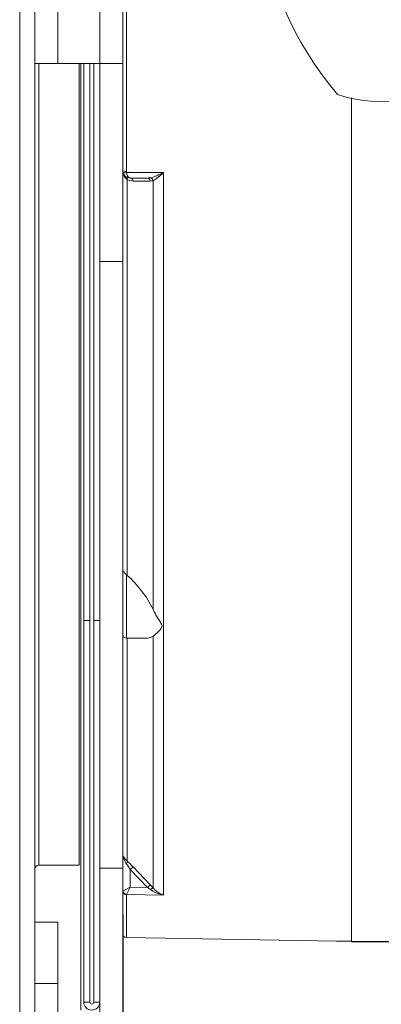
# Model space of a CAD drawing. Header units: millimetres. Extents: x 29170 to 33192, y 579 to 3108.
# Tile 24 of 256: x 29982 to 30029, y 1185 to 1314. Entities that reach past the tile are written whole.
import ezdxf

# ---------------------------------------------------------------- set-up
doc = ezdxf.new("R2010")
doc.units = ezdxf.units.MM
doc.layers.add('细实线', color=7, linetype='Continuous', lineweight=13)
doc.dimstyles.new('ISO-25', dxfattribs={"dimtxt": 15, "dimasz": 14, "dimexe": 3.5, "dimexo": 0, "dimgap": 3.5, "dimtad": 1, "dimtxsty": 'Standard', "dimcen": 2.5, "dimadec": 0, "dimazin": 0, "dimtfac": 1, "dimtmove": 0, "dimatfit": 3, "dimfxl": 1, "dimarcsym": 0})

# ---------------------------------------------------------------- blocks, each defined once
blk = doc.blocks.new('*D47')
at = {"layer": 'Defpoints', "color": 0, "transparency": 16777216}
for p in [(30120.21, 1210.92), (29995.21, 1196.34), (30120.21, 1126.51)]:
    blk.add_point(p, dxfattribs=at)
at = {"layer": '细实线', "color": 0, "lineweight": -2, "transparency": 16777216}
for p, q in [((30120.21, 1210.92), (30120.21, 1123.01)), ((29995.21, 1196.34), (29995.21, 1123.01)), ((30009.21, 1126.51), (30106.21, 1126.51))]:
    blk.add_line(p, q, dxfattribs=at)
at = {"layer": '细实线', "color": 0, "transparency": 16777216}
for points in [[(30009.21, 1128.85), (30009.21, 1124.18), (29995.21, 1126.51)], [(30106.21, 1128.85), (30106.21, 1124.18), (30120.21, 1126.51)]]:
    blk.add_solid(points, dxfattribs=at)
at = {"layer": '细实线', "color": 0, "transparency": 16777216, "insert": (30057.71, 1137.51), "char_height": 15, "attachment_point": 5}
blk.add_mtext('125mm', dxfattribs=at)
blk = doc.blocks.new('*D48')
at = {"layer": 'Defpoints', "color": 0, "transparency": 16777216}
for p in [(30123.91, 1267.39), (29995.21, 1195.76), (29995.21, 1069.45)]:
    blk.add_point(p, dxfattribs=at)
at = {"layer": '细实线', "color": 0, "lineweight": -2, "transparency": 16777216}
for p, q in [((30123.91, 1267.39), (30123.91, 1065.95)), ((29995.21, 1195.76), (29995.21, 1065.95)), ((30109.91, 1069.45), (30009.21, 1069.45))]:
    blk.add_line(p, q, dxfattribs=at)
at = {"layer": '细实线', "color": 0, "transparency": 16777216}
for points in [[(30009.21, 1071.79), (30009.21, 1067.12), (29995.21, 1069.45)], [(30109.91, 1071.79), (30109.91, 1067.12), (30123.91, 1069.45)]]:
    blk.add_solid(points, dxfattribs=at)
at = {"layer": '细实线', "color": 0, "transparency": 16777216, "insert": (30059.56, 1081.7), "char_height": 15, "attachment_point": 5}
blk.add_mtext('128,7mm', dxfattribs=at)
blk = doc.blocks.new('*D49')
at = {"layer": 'Defpoints', "color": 0, "transparency": 16777216}
for p in [(30077.71, 1565.81), (30025.21, 1192.81), (30232.63, 1192.81)]:
    blk.add_point(p, dxfattribs=at)
at = {"layer": '细实线', "color": 0, "lineweight": -2, "transparency": 16777216}
for p, q in [((30077.71, 1565.81), (30236.13, 1565.81)), ((30232.63, 1551.81), (30232.63, 1206.81)), ((30025.21, 1192.81), (30236.13, 1192.81))]:
    blk.add_line(p, q, dxfattribs=at)
at = {"layer": '细实线', "color": 0, "transparency": 16777216}
for points in [[(30230.3, 1551.81), (30234.97, 1551.81), (30232.63, 1565.81)], [(30230.3, 1206.81), (30234.97, 1206.81), (30232.63, 1192.81)]]:
    blk.add_solid(points, dxfattribs=at)
at = {"layer": '细实线', "color": 0, "transparency": 16777216, "insert": (30221.63, 1379.31), "char_height": 15, "attachment_point": 5, "rotation": 90}
blk.add_mtext('373mm', dxfattribs=at)
blk = doc.blocks.new('*D56')
at = {"layer": 'Defpoints', "color": 0, "transparency": 16777216}
for p in [(30123.91, 1265.9), (29811.49, 1134.7), (30123.91, 1017.96)]:
    blk.add_point(p, dxfattribs=at)
at = {"layer": '细实线', "color": 0, "lineweight": -2, "transparency": 16777216}
for p, q in [((30123.91, 1265.9), (30123.91, 1014.46)), ((29811.49, 1134.7), (29811.49, 1014.46)), ((29825.49, 1017.96), (30109.91, 1017.96))]:
    blk.add_line(p, q, dxfattribs=at)
at = {"layer": '细实线', "color": 0, "transparency": 16777216}
for points in [[(29825.49, 1020.3), (29825.49, 1015.63), (29811.49, 1017.96)], [(30109.91, 1020.3), (30109.91, 1015.63), (30123.91, 1017.96)]]:
    blk.add_solid(points, dxfattribs=at)
at = {"layer": '细实线', "color": 0, "transparency": 16777216, "insert": (29967.7, 1028.96), "char_height": 15, "attachment_point": 5}
blk.add_mtext('312.5mm', dxfattribs=at)

msp = doc.modelspace()

# ---------------------------------------------------------------- linework, layer by layer
at = {"layer": '细实线'}
for p, q in [((29983.714, 1176.813), (29983.714, 1488.813)), ((29995.214, 1182.813), (29995.214, 1477.813)), ((29981.714, 1253.313), (29981.714, 1412.313)), ((29995.705, 1293.672), (29995.705, 1371.953)), ((29986.714, 1307.813), (29986.714, 1357.813)), ((29992.214, 1307.813), (29992.214, 1357.813)), ((29983.714, 1307.813), (29995.214, 1307.813)), ((29984.214, 1307.813), (29984.214, 1202.813)), ((29989.514, 1307.813), (29989.514, 1202.813)), ((29989.714, 1307.813), (29989.714, 1183.813)), ((29990.114, 1184.863), (29990.114, 1307.813)), ((29990.914, 1184.863), (29990.914, 1307.813)), ((29991.414, 1184.863), (29991.414, 1307.813)), ((29992.214, 1306.963), (29992.214, 1307.813)), ((29992.214, 1184.863), (29992.214, 1306.963)), ((30025.214, 1303.342), (30025.214, 1192.827)), ((30025.214, 1192.814), (30025.214, 1303.342)), ((30000.577, 1293.531), (29995.725, 1293.531)), ((29995.799, 1292.629), (29995.799, 1240.769)), ((29998.469, 1292.813), (29996.214, 1292.813)), ((29999.198, 1236.309), (29999.198, 1292.47)), ((30000.577, 1293.531), (30000.577, 1198.885)), ((29997.691, 1292.417), (29996.567, 1292.417)), ((29998.823, 1292.416), (29997.691, 1292.417)), ((29995.214, 1281.864), (29992.214, 1281.864)), ((29981.714, 1253.313), (29981.714, 1242.313)), ((29981.714, 1242.313), (29981.714, 1176.813)), ((29995.46, 1241.112), (29995.714, 1240.851)), ((29995.714, 1240.851), (29995.714, 1232.521)), ((29990.114, 1234.863), (29990.914, 1234.863)), ((29992.214, 1234.863), (29991.414, 1234.863)), ((29998.193, 1232.521), (29995.714, 1232.521)), ((29995.799, 1232.521), (29995.799, 1203.318)), ((29999.198, 1199.812), (29999.198, 1232.794)), ((29984.214, 1202.813), (29989.514, 1202.813)), ((29995.214, 1202.413), (29992.214, 1202.413)), ((29996.567, 1202.58), (29996.214, 1202.243)), ((29996.214, 1202.243), (29996.214, 1199.924)), ((29998.469, 1199.883), (29996.214, 1202.243)), ((29998.823, 1200.221), (29996.567, 1202.58)), ((29996.214, 1199.924), (29995.254, 1199.453)), ((29995.725, 1198.973), (29996.214, 1199.924)), ((29996.214, 1199.924), (29998.469, 1199.883)), ((29998.823, 1200.221), (29998.469, 1199.883)), ((29995.705, 1193.328), (29995.705, 1198.932)), ((29995.725, 1198.973), (30000.577, 1198.885)), ((29986.714, 1195.313), (29983.714, 1195.313)), ((29986.714, 1179.813), (29986.714, 1195.313)), ((29995.705, 1193.328), (30023.214, 1192.848)), ((30023.214, 1192.862), (30025.214, 1192.827)), ((30023.214, 1192.862), (30023.214, 1192.848)), ((30025.214, 1192.813), (30030.214, 1192.813)), ((29986.714, 1187.313), (29983.714, 1187.313)), ((29990.914, 1184.863), (29990.114, 1184.863)), ((29992.214, 1184.863), (29991.414, 1184.863)), ((29992.214, 1179.813), (29992.214, 1184.863))]:
    msp.add_line(p, q, dxfattribs=at)
for centre, radius, start, end in [((30057.714, 1332.813), 45, 153.89109, 220.21314), ((30029.429, 1322.813), 20, 252.30232, 293.05454), ((29996.214, 1293.813), 1, 194.59725, 270), ((29996.211, 1293.673), 0.506, 180.03958, 196.25686), ((29996.568, 1293.921), 1.503, 239.24632, 269.96211), ((29997.25, 1242.368), 2.159, 224.63796, 227.79229), ((29995.714, 1233.021), 0.5, 180, 270), ((29984.214, 1202.313), 0.5, 90, 180), ((29991.92, 1190.488), 11.453, 52.78106, 55.11849), ((29989.539, 1191.321), 12.861, 41.31621, 43.78868), ((29995.714, 1193.828), 0.5, 180, 269), ((29991.164, 1184.863), 1.05, 180, 0), ((29991.164, 1184.863), 0.25, 180, 0)]:
    msp.add_arc(centre, radius, start, end, dxfattribs=at)
for points, knots in [([(29995.279, 1293.743), (29995.269, 1293.748), (29995.242, 1293.763), (29995.214, 1293.791), (29995.214, 1293.813)], [0, 0, 0, 0, 0.3347375, 1, 1, 1, 1]), ([(29995.705, 1293.672), (29995.662, 1293.673), (29995.519, 1293.68), (29995.37, 1293.698), (29995.279, 1293.743)], [0, 0, 0, 0, 0.2941203, 1, 1, 1, 1]), ([(29995.725, 1293.531), (29995.62, 1293.503), (29995.49, 1293.478), (29995.269, 1293.481), (29995.254, 1293.531)], [0, 0, 0, 0, 0.6732656, 1, 1, 1, 1]), ([(29995.799, 1292.629), (29995.748, 1292.663), (29995.56, 1292.812), (29995.419, 1293.016), (29995.347, 1293.179)], [0, 0, 0, 0, 0.2576906, 1, 1, 1, 1]), ([(29995.702, 1292.954), (29995.723, 1292.941), (29995.811, 1292.857), (29995.815, 1292.72), (29995.799, 1292.629)], [0, 0, 0, 0, 0.2131412, 1, 1, 1, 1]), ([(29996.214, 1292.813), (29996.16, 1292.813), (29995.999, 1292.87), (29995.814, 1293.137), (29995.747, 1293.385), (29995.725, 1293.531)], [0, 0, 0, 0, 0.1751412, 0.5204351, 1, 1, 1, 1]), ([(29996.214, 1292.813), (29996.298, 1292.813), (29996.484, 1292.707), (29996.551, 1292.52), (29996.567, 1292.417)], [0, 0, 0, 0, 0.4487237, 1, 1, 1, 1]), ([(29998.469, 1292.813), (29998.554, 1292.813), (29998.74, 1292.707), (29998.807, 1292.519), (29998.823, 1292.416)], [0, 0, 0, 0, 0.4485035, 1, 1, 1, 1]), ([(30000.577, 1293.531), (30000.286, 1293.386), (29999.724, 1293.125), (29999.137, 1292.909), (29998.847, 1292.849)], [0, 0, 0, 0, 0.5239018, 1, 1, 1, 1]), ([(29998.847, 1292.849), (29998.886, 1292.84), (29999.051, 1292.768), (29999.159, 1292.601), (29999.198, 1292.47)], [0, 0, 0, 0, 0.2261493, 1, 1, 1, 1]), ([(30000.577, 1293.531), (30000.348, 1293.317), (29999.913, 1292.934), (29999.441, 1292.582), (29999.198, 1292.47)], [0, 0, 0, 0, 0.540736, 1, 1, 1, 1]), ([(29995.214, 1241.541), (29995.214, 1241.511), (29995.247, 1241.344), (29995.367, 1241.214), (29995.46, 1241.112)], [0, 0, 0, 0, 0.176851, 1, 1, 1, 1]), ([(29999.198, 1236.309), (29998.802, 1237.172), (29997.771, 1238.765), (29996.487, 1240.145), (29995.799, 1240.769)], [0, 0, 0, 0, 0.5056559, 1, 1, 1, 1]), ([(29999.198, 1236.309), (29999.291, 1236.106), (29999.489, 1235.714), (29999.814, 1235.16), (30000.096, 1234.725), (30000.3, 1234.398), (30000.373, 1234.22), (30000.373, 1234.132)], [0, 0, 0, 0, 0.270152, 0.5301074, 0.7772199, 0.893591, 1, 1, 1, 1]), ([(30000.373, 1234.132), (30000.373, 1233.966), (30000.153, 1233.676), (29999.757, 1233.245), (29999.421, 1232.954), (29999.198, 1232.794)], [0, 0, 0, 0, 0.2749652, 0.544293, 1, 1, 1, 1]), ([(29998.216, 1232.521), (29998.308, 1232.521), (29998.649, 1232.539), (29998.994, 1232.648), (29999.198, 1232.794)], [0, 0, 0, 0, 0.2678311, 1, 1, 1, 1]), ([(29995.799, 1203.318), (29995.62, 1203.469), (29995.327, 1203.803), (29995.214, 1204.237), (29995.214, 1204.434)], [0, 0, 0, 0, 0.5426911, 1, 1, 1, 1]), ([(29995.702, 1202.981), (29995.618, 1203.089), (29995.339, 1203.525), (29995.214, 1204.054), (29995.214, 1204.434)], [0, 0, 0, 0, 0.263856, 1, 1, 1, 1]), ([(29995.799, 1203.318), (29995.815, 1203.273), (29995.795, 1203.146), (29995.74, 1203.041), (29995.702, 1202.981)], [0, 0, 0, 0, 0.4061475, 1, 1, 1, 1]), ([(29996.214, 1202.243), (29996.092, 1202.434), (29995.925, 1202.683), (29995.746, 1202.923), (29995.702, 1202.981)], [0, 0, 0, 0, 0.7564752, 1, 1, 1, 1]), ([(29996.567, 1202.58), (29996.504, 1202.646), (29996.257, 1202.9), (29995.999, 1203.146), (29995.799, 1203.318)], [0, 0, 0, 0, 0.2563962, 1, 1, 1, 1]), ([(29999.198, 1199.812), (29999.148, 1199.814), (29999.023, 1199.737), (29998.914, 1199.662), (29998.847, 1199.608)], [0, 0, 0, 0, 0.3658178, 1, 1, 1, 1]), ([(30000.577, 1198.885), (30000.427, 1198.909), (29999.814, 1199.046), (29999.226, 1199.32), (29998.847, 1199.608)], [0, 0, 0, 0, 0.2424229, 1, 1, 1, 1]), ([(30000.577, 1198.885), (30000.455, 1198.92), (29999.932, 1199.121), (29999.476, 1199.483), (29999.198, 1199.812)], [0, 0, 0, 0, 0.2284656, 1, 1, 1, 1]), ([(29995.214, 1199.412), (29995.214, 1199.29), (29995.323, 1199.034), (29995.579, 1198.934), (29995.705, 1198.932)], [0, 0, 0, 0, 0.4928123, 1, 1, 1, 1]), ([(29995.705, 1198.932), (29995.705, 1198.939), (29995.709, 1198.955), (29995.719, 1198.967), (29995.725, 1198.973)], [0, 0, 0, 0, 0.4580806, 1, 1, 1, 1])]:
    msp.add_open_spline(points, degree=3, knots=knots, dxfattribs=at)
for points in [[(29995.347, 1293.179), (29995.278, 1293.333), (29995.235, 1293.501), (29995.22, 1293.669)], [(29998.847, 1292.849), (29998.723, 1292.824), (29998.596, 1292.813), (29998.469, 1292.813)], [(29999.198, 1292.47), (29999.077, 1292.433), (29998.949, 1292.416), (29998.823, 1292.416)], [(29995.254, 1199.453), (29995.266, 1199.296), (29995.367, 1199.135), (29995.499, 1199.052)], [(29995.499, 1199.052), (29995.566, 1199.009), (29995.646, 1198.981), (29995.725, 1198.973)]]:
    msp.add_open_spline(points, degree=3, dxfattribs=at)

# ---------------------------------------------------------------- dimensions: what is measured, and where the dimension line sits
dim = msp.add_linear_dim(base=(30232.632, 1192.813), p1=(30077.714, 1565.813), p2=(30025.214, 1192.813), angle=90, text='<>mm', dimstyle='ISO-25', dxfattribs=at)
dim.commit()
dim.dimension.update_dxf_attribs({"geometry": '*D49', "text_midpoint": (30221.632, 1379.313)})
for base, p1, p2, text, picture, middle in [((29995.214, 1069.455), (30123.914, 1267.39), (29995.214, 1195.758), '<>mm', '*D48', (30059.564, 1081.705)), ((30123.914, 1017.963), (29811.485, 1134.704), (30123.914, 1265.896), '312.5mm', '*D56', (29967.699, 1028.963)), ((30120.214, 1126.513), (29995.214, 1196.344), (30120.214, 1210.92), '<>mm', '*D47', (30057.714, 1137.513))]:
    dim = msp.add_linear_dim(base=base, p1=p1, p2=p2, text=text, dimstyle='ISO-25', dxfattribs=at)
    dim.commit()
    dim.dimension.update_dxf_attribs({"geometry": picture, "text_midpoint": middle})

doc.saveas('drawing.dxf')
